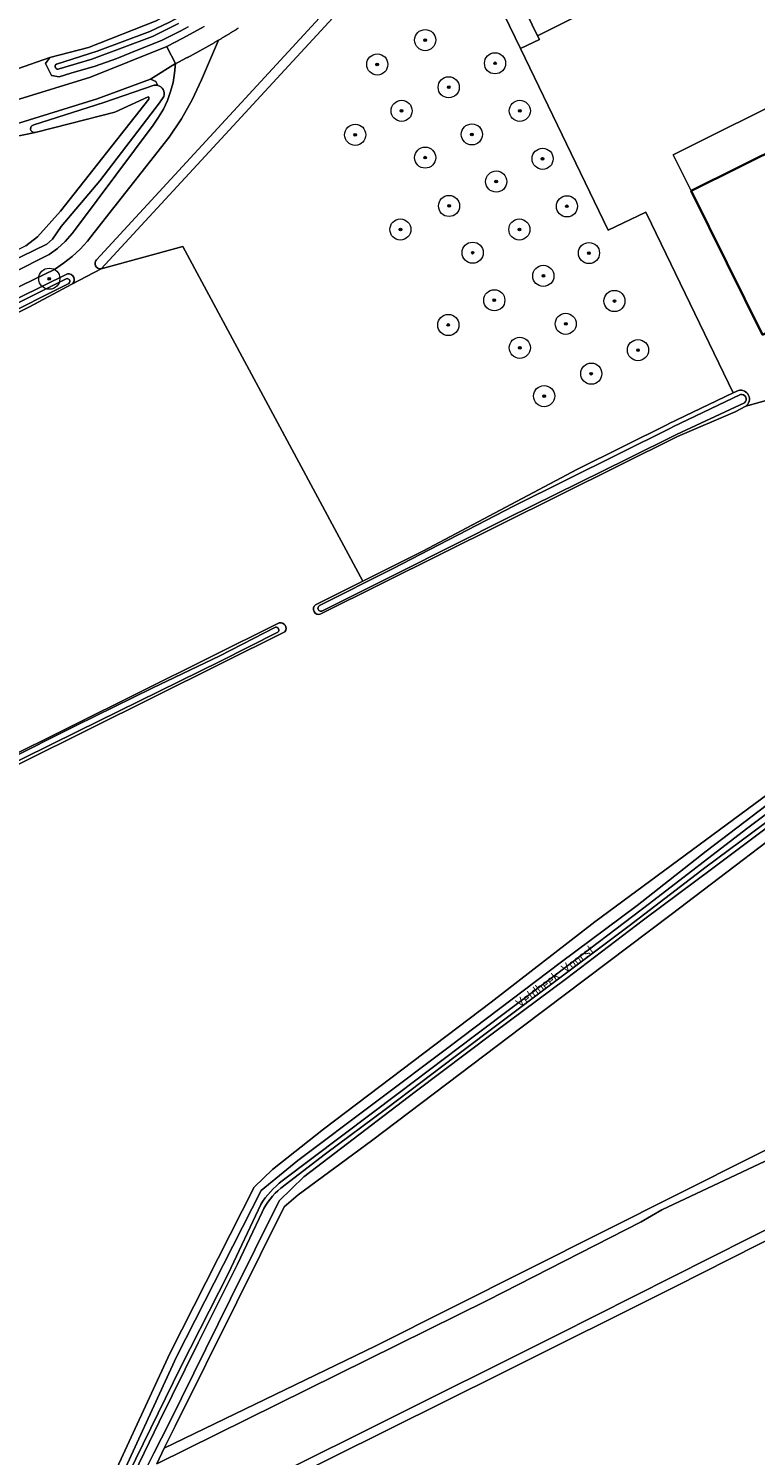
# Model space of a CAD drawing. Extents: x 199200 to 204075, y 460125 to 464703.
# Tile 125 of 174: x 203003 to 203141, y 462094 to 462364. Entities that reach past the tile are written whole.
import ezdxf
from ezdxf.enums import TextEntityAlignment as Align

# ---------------------------------------------------------------- set-up
doc = ezdxf.new("R2010")
doc.units = 0
doc.layers.get('0').update_dxf_attribs({"lineweight": 25})
for name, color, linetype, lineweight in [('B-WE-GR-BOOM-S', 90, 'Continuous', 25), ('B-WE-GR-BOS_LOOF-GV', 40, 'Continuous', 13), ('B-WE-GR-GRAS-GV', 60, 'Continuous', 13), ('B-WE-OG-BEBOUWING-GV', 7, 'Continuous', 35), ('B-WE-OG-TERREIN_CULTUURSCHEIDING-GV', 7, 'Continuous', 18), ('B-WE-OG-TERREIN_ERF-GV', 7, 'Continuous', 18), ('B-WE-OG-TOPOGRAFIE-T18', 10, 'Continuous', 18), ('B-WE-OG-WATER-GV', 130, 'Continuous', 18), ('B-WE-OG-WATER_GREPPEL-GV', 160, 'Continuous', 18), ('B-WE-OG-WATER_SLOOT-GV', 120, 'Continuous', 18), ('B-WE-OG-WEG-GV', 7, 'Continuous', 18), ('B-WE-VH-VERHARDING_BEDRIJFSVLOERPLAAT-GV', 252, 'Continuous', 18), ('B-WE-VH-VERHARDING_BETONSTRAATSTEEN-GV', 252, 'Continuous', 18), ('B-WE-VH-VERHARDING_FUNDERING_ZAND-GV', 7, 'Continuous', 18)]:
    doc.layers.add(name, color=color, linetype=linetype, lineweight=lineweight)
doc.styles.add('NLCS-ISO-M1000-T18', font='NLCS-ISO.ttf', dxfattribs={"height": 1.8})

# ---------------------------------------------------------------- blocks, each defined once
blk = doc.blocks.new('SGR-BOOM_01-SO')
at = {"linetype": 'ByBlock', "lineweight": 18}
h = blk.add_hatch(color=0, dxfattribs=at)
h.dxf.hatch_style = 1
edge = h.paths.add_edge_path()
edge.add_arc((0, 0), 0.25, 0, 360)
at = {"color": 0, "linetype": 'ByBlock', "lineweight": 18}
for radius in [2, 0.25]:
    blk.add_circle((0, 0), radius, dxfattribs=at)

msp = doc.modelspace()

# ---------------------------------------------------------------- linework, layer by layer
at = {"layer": 'B-WE-GR-BOS_LOOF-GV', "flags": 128}
for points in [[(203038.226, 462083.965), (203068.725, 462099.154), (203103.516, 462116.46), (203139.792, 462134.787), (203173.952, 462152.004), (203198.465, 462163.739), (203216.93, 462173.48), (203254.601, 462191.992), (203255.049, 462191.098), (203287.716, 462204.536), (203285.089, 462210.988), (203283.508, 462214.884), (203283.291, 462215.335), (203283.104, 462215.8), (203282.005, 462218.528)], [(203253.586, 462205.862), (203246.159, 462202.401), (203246.938, 462201.177), (203152.463, 462153.884), (203123.249, 462140.11), (203119.374, 462137.833), (203090.314, 462123.06), (203027.672, 462092.088)]]:
    msp.add_lwpolyline(points, dxfattribs=at)
at = {"layer": 'B-WE-GR-GRAS-GV', "flags": 128}
for points in [[(203001.286, 462355.96), (203007.43, 462358.103), (203014.743, 462359.999), (203027.542, 462365.059), (203037.712, 462370.863), (203046.642, 462378.553), (203059.292, 462391.6), (203084.345, 462418.794), (203123.107, 462465.824), (203139.974, 462485.205), (203148.308, 462494.532), (203155.652, 462501.704), (203161.843, 462507.975), (203128.729, 462589.054)], [(203002.894, 462322.483), (203005.088, 462324.218), (203009.443, 462329.029), (203026.185, 462350.267), (203026.168, 462350.605), (203026.035, 462350.663), (203019.723, 462347.8), (203011.329, 462345.646), (203004.647, 462343.92), (202991.365, 462341.218)], [(203057.728, 462254.605), (203066.649, 462259.038), (203032.583, 462322.385), (203017.126, 462318.144), (203011.613, 462315.218), (203003.566, 462310.947), (202963.7, 462291.147), (202935.324, 462277.167), (202913.058, 462266.369), (202871.906, 462246.062), (202822.541, 462221.251), (202816.612, 462218.367), (202810.54, 462215.414)], [(203018.967, 462088.781), (203030.138, 462112.976), (203046.11, 462144.421), (203049.601, 462147.785), (203059.245, 462155.406), (203090.992, 462179.405), (203110.578, 462194.623), (203151.306, 462224.616), (203188.477, 462253.145), (203213.279, 462271.625), (203219.734, 462276.248), (203223.216, 462279.37), (203191.626, 462313.604), (203188.916, 462316.536), (203184.572, 462314.584), (203148.972, 462296.632), (203144.584, 462293.688), (203139.172, 462292.139), (203137.139, 462291.114), (203126.229, 462286.438), (203081.718, 462264.294), (203058.696, 462252.852)], [(203279.734, 462221.594), (203271.096, 462242.585), (203260.103, 462268.909), (203256.261, 462277.556), (203253.816, 462283.257), (203250.82, 462290.654), (203246.801, 462288.097), (203233.478, 462278.136), (203209.856, 462260.587), (203174.713, 462234.081), (203153.727, 462217.835), (203125.058, 462195.971), (203096.85, 462174.727), (203068.3, 462153.214), (203054.461, 462142.965)], [(203017.97, 462083.177), (203021.03, 462089.805), (203031.426, 462112.322), (203047.398, 462143.767), (203054.35, 462149.45), (203083.283, 462171.18), (203104.045, 462186.873), (203118.591, 462197.711), (203131.694, 462207.978), (203147.502, 462220.052), (203151.632, 462223.346), (203152.027, 462223.637), (203189.217, 462252.181), (203214.005, 462270.651), (203220.441, 462275.26), (203223.02, 462271.958), (203217.597, 462267.856), (203198.584, 462254.261), (203172.893, 462234.989), (203155.466, 462221.639)], [(203051.926, 462249.488), (202878.191, 462163.143)], [(202918.865, 462185.591), (203050.863, 462251.192)], [(203151.306, 462224.616), (203110.578, 462194.623), (203090.992, 462179.405), (203059.245, 462155.406), (203049.601, 462147.785), (203046.11, 462144.421), (203030.138, 462112.976), (203018.967, 462088.781)], [(203155.466, 462221.639), (203132.929, 462204.736), (203119.83, 462195.002), (203105.243, 462183.912), (203091.4, 462173.609), (203076.565, 462162.431), (203055.529, 462146.357), (203050.859, 462141.823), (203041.645, 462123.267), (203029.996, 462099.8), (203027.129, 462094.112), (203025.588, 462091.057), (203024.261, 462088.424), (203020.886, 462082.292), (203020.561, 462081.637)], [(203027.672, 462092.088), (203029.052, 462095.04), (203031.16, 462099.222), (203042.809, 462122.689), (203051.767, 462140.729), (203054.461, 462142.965), (203068.3, 462153.214), (203096.85, 462174.727), (203125.058, 462195.971), (203153.727, 462217.835)], [(203054.461, 462142.965), (203051.767, 462140.729), (203042.809, 462122.689), (203031.16, 462099.222), (203029.052, 462095.04), (203069.116, 462114.38), (203140.89, 462150.434), (203173.661, 462166.681), (203198.198, 462178.699), (203246.159, 462202.401), (203253.586, 462205.862)], [(203124.593, 462080.646), (203156.37, 462096.898), (203184.945, 462112.095), (203212.265, 462125.877), (203233.301, 462136.49), (203253.199, 462146.528), (203266.522, 462153.249), (203265.004, 462156.383), (203250.24, 462185.984), (203249.167, 462188.067), (203216.778, 462171.377), (203212.558, 462169.061), (203203.702, 462164.415), (203195.599, 462160.184), (203184.954, 462154.464), (203157.036, 462141.408), (203125.837, 462125.608), (203093.088, 462109.285), (203049.948, 462087.826)]]:
    msp.add_lwpolyline(points, dxfattribs=at)
msp.add_lwpolyline([(203017.126, 462318.144), (203032.583, 462322.385), (203066.649, 462259.038), (203078.047, 462264.702), (203107.337, 462280.228), (203124.451, 462288.741), (203124.561, 462288.794), (203136.756, 462294.653), (203121.286, 462326.658), (203120.22, 462328.864), (203113.105, 462325.425), (203096.495, 462359.791), (203087.224, 462378.976), (203085.972, 462381.896), (203085.298, 462384.014), (203080.507, 462393.13), (203078.084, 462388.459), (203073.083, 462378.817)], close=True, dxfattribs=at)
at = {"layer": 'B-WE-GR-GRAS-GV'}
for points in [[(203058.696, 462252.852, -0.8866049), (203057.728, 462254.605)], [(203050.863, 462251.192, -0.6817962), (203051.926, 462249.488)]]:
    msp.add_lwpolyline(points, format="xyb", dxfattribs=at)
at = {"layer": 'B-WE-OG-BEBOUWING-GV', "flags": 128}
msp.add_lwpolyline([(203187.444, 462328.039), (203173.925, 462355.289), (203128.826, 462332.895), (203142.346, 462305.667)], close=True, dxfattribs=at)
at = {"layer": 'B-WE-OG-TERREIN_CULTUURSCHEIDING-GV', "flags": 128}
msp.add_lwpolyline([(203090.865, 462380.636), (203099.761, 462362.227), (203120.903, 462372.822)], dxfattribs=at)
at = {"layer": 'B-WE-OG-TERREIN_ERF-GV', "flags": 128}
for points in [[(203120.903, 462372.822), (203099.761, 462362.227), (203100.097, 462361.532), (203096.495, 462359.791), (203113.105, 462325.425), (203120.22, 462328.864), (203121.286, 462326.658), (203136.756, 462294.653)], [(203189.607, 462316.911), (203188.916, 462316.536), (203191.626, 462313.604), (203194.405, 462315.657), (203195.517, 462314.451), (203209.446, 462321.015), (203210.009, 462321.28), (203208.358, 462325.338), (203201.134, 462322.398), (203200.698, 462323.47), (203199.758, 462325.679), (203190.505, 462321.809), (203187.782, 462328.207), (203187.444, 462328.039), (203142.346, 462305.667), (203128.826, 462332.895), (203125.423, 462339.726), (203173.722, 462363.785)], [(203136.756, 462294.653), (203137.768, 462295.139)], [(203139.172, 462292.139), (203144.584, 462293.688)]]:
    msp.add_lwpolyline(points, dxfattribs=at)
at = {"layer": 'B-WE-OG-TERREIN_ERF-GV'}
msp.add_lwpolyline([(203137.768, 462295.139, -0.8149845), (203139.172, 462292.139)], format="xyb", dxfattribs=at)
at = {"layer": 'B-WE-OG-WATER-GV', "flags": 128}
for points in [[(203071.788, 462380.112), (203016.232, 462319.874)], [(203017.126, 462318.144), (203073.083, 462378.817)], [(203027.19, 462352.875), (203017.625, 462349.592), (203004.4, 462345.364), (203004.27, 462345.331), (203004.14, 462345.27), (203004.02, 462345.182), (203003.919, 462345.068), (203003.843, 462344.935), (203003.797, 462344.794), (203003.781, 462344.651), (203003.792, 462344.517), (203003.837, 462344.372), (203003.89, 462344.255), (203003.964, 462344.156)], [(203019.723, 462347.8), (203026.035, 462350.663), (203026.168, 462350.605), (203026.185, 462350.267), (203009.443, 462329.029), (203005.088, 462324.218), (203002.894, 462322.483), (202814.676, 462229.464)], [(202815.19, 462227.948), (202850.997, 462245.89), (202876.618, 462258.167), (202892.268, 462265.737), (202909.007, 462274.052), (202929.431, 462284.43), (202952.76, 462296.115), (202972.953, 462306.398), (202990.322, 462314.827), (203006.848, 462322.792), (203007.936, 462323.765), (203009.579, 462326.134), (203016.863, 462334.774), (203028.155, 462349.528), (203029.025, 462350.765)], [(203004.647, 462343.92), (203011.329, 462345.646), (203019.723, 462347.8)], [(203138.161, 462294.369), (203125.339, 462288.228), (203124.921, 462288.021), (203095.321, 462273.295), (203072.3, 462261.385), (203058.468, 462254.446)], [(203059.053, 462253.453), (203073.309, 462260.549), (203094.113, 462271.031), (203116.794, 462282.188), (203126.051, 462286.797), (203138.946, 462292.789)]]:
    msp.add_lwpolyline(points, dxfattribs=at)
at = {"layer": 'B-WE-OG-WATER-GV'}
for points in [[(203027.843, 462352.84, 0.099501), (203027.19, 462352.875)], [(203029.025, 462350.765, 0.4241404), (203027.843, 462352.84)], [(203003.964, 462344.156, 0.2639067), (203004.647, 462343.92)], [(203016.232, 462319.874, 0.692702), (203017.126, 462318.144)], [(203138.946, 462292.789, 0.7493007), (203138.161, 462294.369)], [(203058.468, 462254.446, 1.0273668), (203059.053, 462253.453)]]:
    msp.add_lwpolyline(points, format="xyb", dxfattribs=at)
at = {"layer": 'B-WE-OG-WATER_GREPPEL-GV', "flags": 128}
for points in [[(203162.045, 462506.821), (203151.187, 462496.036), (203141.963, 462486.625), (203129.004, 462471.137), (203120.108, 462460.733), (203111.775, 462450.449), (203099.883, 462435.715), (203088.025, 462421.355), (203078.501, 462410.232), (203067.217, 462398.385), (203056.846, 462387.349), (203045.375, 462375.433), (203042.642, 462373.018), (203039.732, 462370.744), (203038.555, 462369.761), (203032.599, 462366.109), (203029.977, 462364.735), (203026.377, 462363.038), (203016.37, 462359.336), (203008.659, 462356.884)], [(203009.169, 462355.969), (203015.393, 462357.836), (203026.862, 462362.101), (203031.772, 462364.537)]]:
    msp.add_lwpolyline(points, dxfattribs=at)
at = {"layer": 'B-WE-OG-WATER_GREPPEL-GV'}
msp.add_lwpolyline([(203008.659, 462356.884, 0.9441942), (203009.169, 462355.969)], format="xyb", dxfattribs=at)
at = {"layer": 'B-WE-OG-WATER_SLOOT-GV', "flags": 128}
for points in [[(203162.219, 462507.065), (203161.843, 462507.975), (203155.652, 462501.704), (203148.308, 462494.532), (203139.974, 462485.205), (203123.107, 462465.824), (203084.345, 462418.794), (203059.292, 462391.6), (203046.642, 462378.553), (203037.712, 462370.863), (203027.542, 462365.059), (203014.743, 462359.999), (203007.43, 462358.103)], [(203008.659, 462356.884), (203016.37, 462359.336), (203026.377, 462363.038), (203029.977, 462364.735), (203032.599, 462366.109), (203038.555, 462369.761), (203039.732, 462370.744), (203042.642, 462373.018), (203045.375, 462375.433), (203056.846, 462387.349), (203067.217, 462398.385), (203078.501, 462410.232), (203088.025, 462421.355), (203099.883, 462435.715), (203111.775, 462450.449), (203120.108, 462460.733), (203129.004, 462471.137), (203141.963, 462486.625), (203151.187, 462496.036), (203162.045, 462506.821)], [(203007.43, 462358.103), (203006.609, 462356.954), (203007.74, 462354.746), (203009.18, 462354.483), (203011.399, 462355.158), (203016.032, 462356.463), (203020.083, 462357.937), (203023.976, 462359.489), (203028.546, 462361.325), (203032.228, 462363.187), (203033.577, 462363.904)], [(203031.772, 462364.537), (203026.862, 462362.101), (203015.393, 462357.836), (203009.169, 462355.969)], [(203010.781, 462317.189), (202978.102, 462301.088), (202935.31, 462279.902), (202901.738, 462263.107), (202869.79, 462247.422), (202843.179, 462234.213), (202826.2, 462226.125), (202822.292, 462224.344), (202821.562, 462223.767), (202821.579, 462223.041), (202821.828, 462222.333), (202822.541, 462221.251)], [(202822.541, 462221.251), (202871.906, 462246.062), (202913.058, 462266.369), (202935.324, 462277.167), (202963.7, 462291.147), (203003.566, 462310.947), (203011.613, 462315.218)], [(202822.56, 462223.203), (202837.534, 462230.525), (202857.725, 462240.618), (202889.145, 462256.182), (202901.066, 462261.96), (202909.96, 462266.463), (202930.474, 462276.619), (202959.229, 462290.867), (202981.365, 462301.743), (202996.566, 462309.332), (203010.491, 462316.255)], [(203010.491, 462316.255), (202996.566, 462309.332), (202981.365, 462301.743), (202959.229, 462290.867), (202930.474, 462276.619), (202909.96, 462266.463), (202901.066, 462261.96), (202889.145, 462256.182), (202857.725, 462240.618), (202837.534, 462230.525), (202822.56, 462223.203)], [(203011.011, 462315.386), (202997.365, 462308.542), (202972.97, 462296.404), (202953.283, 462286.738), (202926.306, 462273.624), (202901.166, 462261.178), (202873.407, 462247.292), (202841.206, 462231.291), (202823.065, 462221.959)], [(202823.065, 462221.959), (202841.206, 462231.291), (202873.407, 462247.292), (202901.166, 462261.178), (202926.306, 462273.624), (202953.283, 462286.738), (202972.97, 462296.404), (202997.365, 462308.542), (203011.011, 462315.386)], [(203058.468, 462254.446), (203072.3, 462261.385), (203095.321, 462273.295), (203124.921, 462288.021), (203125.339, 462288.228), (203138.161, 462294.369)], [(203138.946, 462292.789), (203126.051, 462286.797), (203116.794, 462282.188), (203094.113, 462271.031), (203073.309, 462260.549), (203059.053, 462253.453)], [(203137.768, 462295.139), (203136.756, 462294.653), (203124.561, 462288.794), (203124.451, 462288.741), (203107.337, 462280.228), (203078.047, 462264.702), (203066.649, 462259.038)], [(203058.696, 462252.852), (203081.718, 462264.294), (203126.229, 462286.438), (203137.139, 462291.114), (203139.172, 462292.139)], [(203217.597, 462267.856), (203223.02, 462271.958), (203220.441, 462275.26), (203214.005, 462270.651), (203189.217, 462252.181), (203152.027, 462223.637), (203151.632, 462223.346), (203147.502, 462220.052), (203131.694, 462207.978), (203118.591, 462197.711), (203104.045, 462186.873), (203083.283, 462171.18), (203054.35, 462149.45), (203047.398, 462143.767), (203031.426, 462112.322), (203021.03, 462089.805), (203017.97, 462083.177)], [(203220.531, 462272.053), (203217.194, 462269.45), (203211.434, 462265.059), (203205.713, 462260.662), (203198.281, 462255.318), (203191.014, 462249.472), (203178.925, 462240.517), (203165.513, 462230.531), (203150.813, 462219.211), (203131.686, 462204.995), (203117.06, 462193.87), (203102.216, 462182.72), (203084.122, 462169.148), (203071.14, 462159.315), (203059.588, 462150.756), (203051.12, 462144.215)], [(203051.12, 462144.215), (203059.588, 462150.756), (203071.14, 462159.315), (203084.122, 462169.148), (203102.216, 462182.72), (203117.06, 462193.87), (203131.686, 462204.995), (203150.813, 462219.211), (203165.513, 462230.531), (203178.925, 462240.517), (203191.014, 462249.472), (203198.281, 462255.318), (203205.713, 462260.662), (203211.434, 462265.059), (203217.194, 462269.45), (203220.531, 462272.053)], [(203051.402, 462145.64), (203062.638, 462154.063), (203073.609, 462162.316), (203087.818, 462173.047), (203103.363, 462184.718), (203120.967, 462198.109), (203139.322, 462212.234), (203155.031, 462223.982), (203169.177, 462234.866), (203188.679, 462249.51), (203197.683, 462256.634), (203207.44, 462263.755), (203215.286, 462269.973), (203219.877, 462273.176)], [(203219.877, 462273.176), (203215.286, 462269.973), (203207.44, 462263.755), (203197.683, 462256.634), (203188.679, 462249.51), (203169.177, 462234.866), (203155.031, 462223.982), (203139.322, 462212.234), (203120.967, 462198.109), (203103.363, 462184.718), (203087.818, 462173.047), (203073.609, 462162.316), (203062.638, 462154.063), (203051.402, 462145.64)], [(203020.561, 462081.637), (203020.886, 462082.292), (203024.261, 462088.424), (203025.588, 462091.057), (203027.129, 462094.112), (203029.996, 462099.8), (203041.645, 462123.267), (203050.859, 462141.823), (203055.529, 462146.357), (203076.565, 462162.431), (203091.4, 462173.609), (203105.243, 462183.912), (203119.83, 462195.002), (203132.929, 462204.736), (203155.466, 462221.639), (203172.893, 462234.989), (203198.584, 462254.261), (203217.597, 462267.856)], [(203066.649, 462259.038), (203057.728, 462254.605)], [(203050.863, 462251.192), (202918.865, 462185.591), (202889.773, 462171.815), (202877.042, 462165.949)], [(202878.167, 462165.364), (202901.795, 462177.107), (202916.259, 462183.919), (202936.897, 462193.896), (202957.229, 462204.149), (202971.637, 462211.351), (202985.185, 462218.113), (202998.833, 462224.931), (203012.424, 462231.731), (203026.796, 462238.814), (203039.58, 462244.946), (203050.147, 462250.344)], [(202878.191, 462163.143), (203051.926, 462249.488)], [(203050.147, 462250.344), (203039.58, 462244.946), (203026.796, 462238.814), (203012.424, 462231.731), (202998.833, 462224.931), (202985.185, 462218.113), (202971.637, 462211.351), (202957.229, 462204.149), (202936.897, 462193.896), (202916.259, 462183.919), (202901.795, 462177.107)], [(203050.608, 462249.383), (203039.715, 462243.952), (203012.632, 462230.615), (202991.907, 462220.431), (202967.492, 462208.245), (202943.189, 462196.212), (202918.896, 462184.226), (202888.393, 462169.119), (202878.736, 462164.13)], [(202878.736, 462164.13), (202888.393, 462169.119), (202918.896, 462184.226), (202943.189, 462196.212), (202967.492, 462208.245), (202991.907, 462220.431), (203012.632, 462230.615), (203039.715, 462243.952), (203050.608, 462249.383)], [(203018.633, 462082.835), (203023.678, 462093.054), (203032.162, 462110.286), (203041.269, 462128.123), (203047.339, 462141.13)], [(203047.339, 462141.13), (203041.269, 462128.123), (203032.162, 462110.286), (203023.678, 462093.054), (203018.633, 462082.835)], [(203047.646, 462139.721), (203042.918, 462129.866), (203035.493, 462114.995), (203028.104, 462100.012), (203019.647, 462082.532)], [(203019.647, 462082.532), (203028.104, 462100.012), (203035.493, 462114.995), (203042.918, 462129.866), (203047.646, 462139.721)]]:
    msp.add_lwpolyline(points, dxfattribs=at)
at = {"layer": 'B-WE-OG-WATER_SLOOT-GV'}
for points in [[(203009.169, 462355.969, -0.9441942), (203008.659, 462356.884)], [(203011.613, 462315.218, 0.7720678), (203010.781, 462317.189)], [(203010.491, 462316.255, -0.8777383), (203011.011, 462315.386)], [(203011.011, 462315.386, 0.8777383), (203010.491, 462316.255)], [(203139.172, 462292.139, 0.8149845), (203137.768, 462295.139)], [(203138.161, 462294.369, -0.7493007), (203138.946, 462292.789)], [(203057.728, 462254.605, 0.8866049), (203058.696, 462252.852)], [(203059.053, 462253.453, -1.0273668), (203058.468, 462254.446)], [(203050.147, 462250.344, -0.7054535), (203050.608, 462249.383)], [(203050.608, 462249.383, 0.7054535), (203050.147, 462250.344)], [(203051.926, 462249.488, 0.6817962), (203050.863, 462251.192)], [(203047.339, 462141.13, -0.0815992), (203051.402, 462145.64)], [(203051.402, 462145.64, 0.0815992), (203047.339, 462141.13)], [(203051.12, 462144.215, 0.1210566), (203047.646, 462139.721)], [(203047.646, 462139.721, -0.1210566), (203051.12, 462144.215)]]:
    msp.add_lwpolyline(points, format="xyb", dxfattribs=at)
at = {"layer": 'B-WE-OG-WATER_SLOOT-GV', "flags": 128}
for points in [[(203027.672, 462092.088), (203090.314, 462123.06), (203119.374, 462137.833), (203123.249, 462140.11), (203152.463, 462153.884), (203246.938, 462201.177), (203246.159, 462202.401), (203198.198, 462178.699), (203173.661, 462166.681), (203140.89, 462150.434), (203069.116, 462114.38), (203029.052, 462095.04)], [(203249.167, 462188.067), (203255.049, 462191.098), (203254.601, 462191.992), (203216.93, 462173.48), (203198.465, 462163.739), (203173.952, 462152.004), (203139.792, 462134.787), (203103.516, 462116.46), (203068.725, 462099.154), (203038.226, 462083.965), (203020.421, 462075.339), (203020.89, 462073.496), (203049.948, 462087.826), (203093.088, 462109.285), (203125.837, 462125.608), (203157.036, 462141.408), (203184.954, 462154.464), (203195.599, 462160.184), (203203.702, 462164.415), (203212.558, 462169.061), (203216.778, 462171.377)]]:
    msp.add_lwpolyline(points, close=True, dxfattribs=at)
at = {"layer": 'B-WE-OG-WEG-GV', "flags": 128}
for points in [[(203016.232, 462319.874), (203071.788, 462380.112)], [(203043.062, 462363.652), (203042.951, 462363.582), (203042.841, 462363.513), (203042.73, 462363.444), (203042.619, 462363.375), (203042.509, 462363.305), (203042.398, 462363.237), (203042.287, 462363.168), (203042.176, 462363.099), (203042.065, 462363.03), (203041.954, 462362.962), (203041.843, 462362.893), (203041.732, 462362.825), (203041.62, 462362.757), (203041.509, 462362.688), (203041.398, 462362.62), (203041.286, 462362.552), (203041.175, 462362.485), (203041.063, 462362.417), (203040.951, 462362.349), (203040.84, 462362.282), (203040.728, 462362.214), (203040.616, 462362.147), (203040.504, 462362.08), (203040.392, 462362.012), (203040.28, 462361.945), (203040.168, 462361.879), (203040.056, 462361.812), (203039.944, 462361.745), (203039.831, 462361.678), (203039.719, 462361.612), (203039.607, 462361.545), (203039.494, 462361.479), (203039.382, 462361.413), (203036.113, 462353.892), (203034.372, 462350.127), (203032.338, 462346.512), (203030.024, 462343.069), (203015.844, 462325.03), (203014.571, 462323.403), (203013.173, 462321.882), (203011.66, 462320.477), (203010.04, 462319.196), (203008.323, 462318.047), (202987.931, 462308.171)], [(203000.828, 462349.996), (203015.139, 462354.39), (203029.543, 462360.211), (203032.603, 462361.753), (203036.651, 462364.003)], [(203033.577, 462363.904), (203032.228, 462363.187), (203028.546, 462361.325), (203023.976, 462359.489), (203020.083, 462357.937), (203016.032, 462356.463), (203011.399, 462355.158), (203009.18, 462354.483), (203007.74, 462354.746), (203006.609, 462356.954), (203007.43, 462358.103), (203001.286, 462355.96)], [(202814.676, 462229.464), (202812.009, 462228.146), (202812.809, 462227.07), (202813.798, 462225.74), (202817.848, 462227.837), (202861.596, 462249.024), (202918.345, 462276.952), (202986.364, 462310.352), (203007.265, 462320.828), (203008.855, 462322.007), (203010.322, 462323.337), (203011.652, 462324.805), (203012.831, 462326.395), (203026.983, 462345.349), (203028.017, 462346.812), (203028.917, 462348.362), (203029.675, 462349.986), (203030.287, 462351.671), (203030.746, 462353.403), (203031.049, 462355.169), (203031.195, 462356.956)], [(203031.195, 462356.956), (203026.508, 462354.048), (203027.498, 462353.568), (203027.843, 462352.84)], [(203027.843, 462352.84), (203027.498, 462353.568), (203026.508, 462354.048), (203016.402, 462350.279), (203001.74, 462345.778), (202941.492, 462332.75), (202895.636, 462323.395), (202873.697, 462319.633), (202854.778, 462317.011), (202850.907, 462316.596), (202850.943, 462316.259), (202863.399, 462316.21), (202877.288, 462318.599), (202902.258, 462322.895), (202919.494, 462326.069), (202938.839, 462329.763), (202954.495, 462333.219), (202976.556, 462338.275), (202991.365, 462341.218), (203004.647, 462343.92)], [(203003.792, 462344.517), (203003.781, 462344.651), (203003.797, 462344.794), (203003.843, 462344.935), (203003.919, 462345.068), (203004.02, 462345.182), (203004.14, 462345.27), (203004.27, 462345.331), (203004.4, 462345.364), (203017.625, 462349.592), (203027.19, 462352.875)], [(203029.025, 462350.765), (203028.155, 462349.528), (203016.863, 462334.774), (203009.579, 462326.134), (203007.936, 462323.765), (203006.848, 462322.792), (202990.322, 462314.827), (202972.953, 462306.398), (202952.76, 462296.115), (202929.431, 462284.43), (202909.007, 462274.052), (202892.268, 462265.737), (202876.618, 462258.167), (202850.997, 462245.89), (202815.19, 462227.948)], [(203003.964, 462344.156), (203003.89, 462344.255), (203003.837, 462344.372), (203003.792, 462344.517)], [(202821.562, 462223.767), (202822.292, 462224.344), (202826.2, 462226.125), (202843.179, 462234.213), (202869.79, 462247.422), (202901.738, 462263.107), (202935.31, 462279.902), (202978.102, 462301.088), (203010.781, 462317.189)], [(203011.613, 462315.218), (203017.126, 462318.144)]]:
    msp.add_lwpolyline(points, dxfattribs=at)
at = {"layer": 'B-WE-OG-WEG-GV'}
for points in [[(203027.19, 462352.875, -0.099501), (203027.843, 462352.84)], [(203027.843, 462352.84, -0.4241404), (203029.025, 462350.765)], [(203004.647, 462343.92, -0.2639067), (203003.964, 462344.156)], [(203017.126, 462318.144, -0.692702), (203016.232, 462319.874)], [(203010.781, 462317.189, -0.7720678), (203011.613, 462315.218)]]:
    msp.add_lwpolyline(points, format="xyb", dxfattribs=at)
at = {"layer": 'B-WE-VH-VERHARDING_BEDRIJFSVLOERPLAAT-GV', "flags": 128}
msp.add_lwpolyline([(203185.642, 462369.723), (203173.722, 462363.785), (203125.423, 462339.726), (203128.826, 462332.895), (203173.925, 462355.289), (203187.444, 462328.039), (203187.782, 462328.207), (203182.032, 462341.718), (203191.261, 462345.646), (203199.758, 462325.679), (203200.698, 462323.47), (203201.134, 462322.398), (203208.358, 462325.338), (203210.009, 462321.28), (203211.413, 462321.941), (203206.886, 462333.064), (203205.451, 462332.48), (203202.263, 462331.183)], close=True, dxfattribs=at)
at = {"layer": 'B-WE-VH-VERHARDING_BETONSTRAATSTEEN-GV', "flags": 128}
msp.add_lwpolyline([(203087.224, 462378.976), (203096.495, 462359.791), (203100.097, 462361.532), (203099.761, 462362.227), (203090.865, 462380.636)], dxfattribs=at)
at = {"layer": 'B-WE-VH-VERHARDING_FUNDERING_ZAND-GV', "flags": 128}
for points in [[(203036.651, 462364.003), (203032.603, 462361.753), (203029.543, 462360.211), (203029.64, 462360.019), (203031.195, 462356.956), (203031.311, 462357.014), (203031.428, 462357.073), (203031.544, 462357.132), (203031.661, 462357.191), (203031.777, 462357.25), (203031.893, 462357.309), (203032.01, 462357.369), (203032.126, 462357.428), (203032.242, 462357.488), (203032.358, 462357.547), (203032.474, 462357.607), (203032.59, 462357.667), (203032.706, 462357.727), (203032.822, 462357.787), (203032.938, 462357.847), (203033.054, 462357.907), (203033.17, 462357.968), (203033.285, 462358.028), (203033.401, 462358.089), (203033.516, 462358.15), (203033.632, 462358.21), (203033.747, 462358.271), (203033.863, 462358.332), (203033.978, 462358.393), (203034.093, 462358.455), (203034.209, 462358.516), (203034.324, 462358.577), (203034.439, 462358.639), (203034.554, 462358.701), (203034.669, 462358.762), (203034.784, 462358.824), (203034.899, 462358.886), (203035.014, 462358.948), (203035.129, 462359.011), (203035.243, 462359.073), (203035.358, 462359.135), (203035.473, 462359.198), (203035.587, 462359.26), (203035.702, 462359.323), (203035.816, 462359.386), (203035.93, 462359.449), (203036.045, 462359.512), (203036.159, 462359.575), (203036.273, 462359.638), (203036.387, 462359.702), (203036.501, 462359.765), (203036.615, 462359.829), (203036.729, 462359.892), (203036.843, 462359.956), (203036.957, 462360.02), (203037.071, 462360.084), (203037.185, 462360.148), (203037.298, 462360.212), (203037.412, 462360.276), (203037.526, 462360.341), (203037.639, 462360.405), (203037.752, 462360.47), (203037.866, 462360.535), (203037.979, 462360.599), (203038.092, 462360.664), (203038.206, 462360.729), (203038.319, 462360.794), (203038.432, 462360.86), (203038.545, 462360.925), (203038.658, 462360.99), (203038.771, 462361.056), (203038.884, 462361.122), (203038.996, 462361.187), (203039.109, 462361.253), (203039.222, 462361.319), (203039.334, 462361.385), (203039.382, 462361.413), (203039.494, 462361.479), (203039.607, 462361.545), (203039.719, 462361.612), (203039.831, 462361.678), (203039.944, 462361.745), (203040.056, 462361.812), (203040.168, 462361.879), (203040.28, 462361.945), (203040.392, 462362.012), (203040.504, 462362.08), (203040.616, 462362.147), (203040.728, 462362.214), (203040.84, 462362.282), (203040.951, 462362.349), (203041.063, 462362.417), (203041.175, 462362.485), (203041.286, 462362.552), (203041.398, 462362.62), (203041.509, 462362.688), (203041.62, 462362.757), (203041.732, 462362.825), (203041.843, 462362.893), (203041.954, 462362.962), (203042.065, 462363.03), (203042.176, 462363.099), (203042.287, 462363.168), (203042.398, 462363.237), (203042.509, 462363.305), (203042.619, 462363.375), (203042.73, 462363.444), (203042.841, 462363.513), (203042.951, 462363.582), (203043.062, 462363.652)], [(202987.931, 462308.171), (203008.323, 462318.047), (203010.04, 462319.196), (203011.66, 462320.477), (203013.173, 462321.882), (203014.571, 462323.403), (203015.844, 462325.03), (203030.024, 462343.069), (203032.338, 462346.512), (203034.372, 462350.127), (203036.113, 462353.892), (203039.382, 462361.413), (203039.334, 462361.385), (203039.222, 462361.319), (203039.109, 462361.253), (203038.996, 462361.187), (203038.884, 462361.122), (203038.771, 462361.056), (203038.658, 462360.99), (203038.545, 462360.925), (203038.432, 462360.86), (203038.319, 462360.794), (203038.206, 462360.729), (203038.092, 462360.664), (203037.979, 462360.599), (203037.866, 462360.535), (203037.752, 462360.47), (203037.639, 462360.405), (203037.526, 462360.341), (203037.412, 462360.276), (203037.298, 462360.212), (203037.185, 462360.148), (203037.071, 462360.084), (203036.957, 462360.02), (203036.843, 462359.956), (203036.729, 462359.892), (203036.615, 462359.829), (203036.501, 462359.765), (203036.387, 462359.702), (203036.273, 462359.638), (203036.159, 462359.575), (203036.045, 462359.512), (203035.93, 462359.449), (203035.816, 462359.386), (203035.702, 462359.323), (203035.587, 462359.26), (203035.473, 462359.198), (203035.358, 462359.135), (203035.243, 462359.073), (203035.129, 462359.011), (203035.014, 462358.948), (203034.899, 462358.886), (203034.784, 462358.824), (203034.669, 462358.762), (203034.554, 462358.701), (203034.439, 462358.639), (203034.324, 462358.577), (203034.209, 462358.516), (203034.093, 462358.455), (203033.978, 462358.393), (203033.863, 462358.332), (203033.747, 462358.271), (203033.632, 462358.21), (203033.516, 462358.15), (203033.401, 462358.089), (203033.285, 462358.028), (203033.17, 462357.968), (203033.054, 462357.907), (203032.938, 462357.847), (203032.822, 462357.787), (203032.706, 462357.727), (203032.59, 462357.667), (203032.474, 462357.607), (203032.358, 462357.547), (203032.242, 462357.488), (203032.126, 462357.428), (203032.01, 462357.369), (203031.893, 462357.309), (203031.777, 462357.25), (203031.661, 462357.191), (203031.544, 462357.132), (203031.428, 462357.073), (203031.311, 462357.014), (203031.195, 462356.956), (203031.049, 462355.169), (203030.746, 462353.403), (203030.287, 462351.671), (203029.675, 462349.986), (203028.917, 462348.362), (203028.017, 462346.812), (203026.983, 462345.349), (203012.831, 462326.395), (203011.652, 462324.805), (203010.322, 462323.337), (203008.855, 462322.007), (203007.265, 462320.828), (202986.364, 462310.352)]]:
    msp.add_lwpolyline(points, dxfattribs=at)
msp.add_lwpolyline([(202913.496, 462331.444), (202909.164, 462330.56), (202893.389, 462327.342), (202849, 462320.758), (202829.859, 462318.876), (202831.4, 462315.09), (202833.869, 462315.181), (202837.503, 462315.334), (202840.577, 462315.49), (202850.907, 462316.596), (202854.778, 462317.011), (202873.697, 462319.633), (202895.636, 462323.395), (202941.492, 462332.75), (203001.74, 462345.778), (203016.402, 462350.279), (203026.508, 462354.048), (203031.195, 462356.956), (203029.64, 462360.019), (203029.543, 462360.211), (203015.139, 462354.39), (203000.828, 462349.996), (202940.629, 462336.979)], close=True, dxfattribs=at)

# ---------------------------------------------------------------- block references
at = {"layer": 'B-WE-GR-BOOM-S'}
for p in [(203078.468, 462361.412), (203069.4, 462356.806), (203091.703, 462357.025), (203082.928, 462352.491), (203074.007, 462348.031), (203096.383, 462348.031), (203065.232, 462343.497), (203087.316, 462343.57), (203078.468, 462339.183), (203100.698, 462338.963), (203091.923, 462334.649), (203083.001, 462330.042), (203105.304, 462329.969), (203073.788, 462325.581), (203096.31, 462325.581), (203087.462, 462321.194), (203109.473, 462321.121), (203007.32, 462316.268), (203100.844, 462316.807), (203091.557, 462312.2), (203114.299, 462312.053), (203082.855, 462307.52), (203105.085, 462307.739), (203096.383, 462303.205), (203118.759, 462302.767), (203109.911, 462298.306), (203100.99, 462294.065)]:
    msp.add_blockref('SGR-BOOM_01-SO', p, dxfattribs=at)

# ---------------------------------------------------------------- texts
at = {"layer": 'B-WE-OG-TOPOGRAFIE-T18', "style": 'NLCS-ISO-M1000-T18'}
msp.add_text('Veldbeek Voorst', height=1.8, rotation=37, dxfattribs=at).set_placement((203103.01, 462184.323), align=Align.MIDDLE)

doc.saveas('drawing.dxf')
